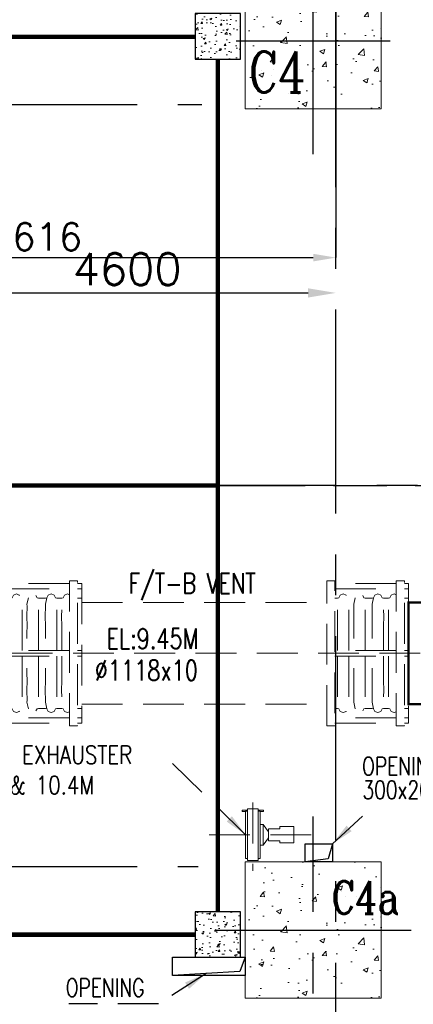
# Model space of a CAD drawing. Header units: inches. Extents: x 0 to 1544102, y 0 to 23144100.
# Tile 25 of 203: x 102353 to 106689, y 119366 to 130218. Entities that reach past the tile are written whole.
import ezdxf

# ---------------------------------------------------------------- set-up
doc = ezdxf.new("R2010")
doc.units = ezdxf.units.IN
doc.header["$LTSCALE"] = 1800
doc.header["$MEASUREMENT"] = 0
doc.linetypes.add('CENTER', pattern=[2, 1.25, -0.25, 0.25, -0.25])
doc.linetypes.add('HIDDEN', pattern=[0.375, 0.25, -0.125])
doc.layers.get('0').update_dxf_attribs({"color": 253})
for name, color, linetype in [('CEN', 2, 'CENTER'), ('COL', 1, 'Continuous'), ('GRID', 251, 'CENTER'), ('OPENING', 40, 'Continuous'), ('STEEL', 231, 'Continuous')]:
    doc.layers.add(name, color=color, linetype=linetype)
for name, color, linetype, lineweight in [('CONCRETE', 145, 'Continuous', 15), ('DIM', 4, 'Continuous', 18), ('EQPT', 8, 'HIDDEN', 9), ('EQUIP', 8, 'Continuous', 9), ('HATCH-1', 252, 'Continuous', 9), ('TEXT', 3, 'Continuous', 18)]:
    doc.layers.add(name, color=color, linetype=linetype, lineweight=lineweight)
doc.styles.add('ROMANC', font='ROMANC.SHX')
doc.styles.add('ROMANS', font='romans.shx')
doc.dimstyles.new('STANDARD1', dxfattribs={"dimtxt": 300, "dimasz": 250, "dimexe": 0, "dimexo": 0, "dimgap": 80, "dimtad": 1, "dimdec": 0, "dimzin": 0, "dimdsep": 46, "dimtxsty": 'ROMANS', "dimcen": 0, "dimclrd": 4, "dimclre": 4, "dimclrt": 4, "dimadec": 0, "dimazin": 0, "dimtfac": 0.09, "dimtdec": 0, "dimtix": 1, "dimtofl": 0, "dimtmove": 0, "dimatfit": 3, "dimfxl": 1, "dimtolj": 1, "dimtzin": 0, "dimarcsym": 0})
doc.dimstyles.new('USER175', dxfattribs={"dimscale": 175, "dimtxt": 2, "dimasz": 1.75, "dimexe": 0, "dimexo": 0, "dimgap": 0.5, "dimtad": 1, "dimdec": 0, "dimzin": 0, "dimdsep": 46, "dimtxsty": 'ROMANS', "dimcen": 0, "dimclrd": 4, "dimclre": 4, "dimclrt": 4, "dimadec": 0, "dimazin": 0, "dimtfac": 0.09, "dimtdec": 0, "dimtix": 1, "dimtofl": 0, "dimtmove": 0, "dimatfit": 3, "dimfxl": 1, "dimtolj": 1, "dimtzin": 0, "dimarcsym": 0})
pattern_1 = [(50, (-125855.24, -26628.59), (215.17805, -18.82564), [22.5, -247.5]), (355, (-125855.24, -26628.6), (-41.6254, 225.65764), [18, -198]), (100.4514, (-125837.3, -26630.16), (173.5528, 206.83186), [19.12206, -210.34263]), (46.1842, (-125855.24, -26568.6), (320.1723, -49.6557), [33.75, -371.25]), (96.6356, (-125828.55, -26572.73), (280.3988, 292.2354), [28.6831, -315.5139]), (351.1842, (-125855.24, -26568.6), (280.3986, 292.2356), [27, -297]), (21, (-125825.24, -26583.59), (179.07212, -120.78567), [22.5, -247.5]), (326, (-125825.24, -26583.6), (72.9946, 217.545), [18, -198]), (71.4514, (-125810.31, -26593.66), (252.0668, 96.75915), [19.12206, -210.34263]), (37.5, (-125855.235, -26628.59), (3.647957, 99.868156), [0, -195.6, 0, -201, 0, -198.75]), (7.5, (-125855.24, -26628.59), (78.92086, 118.32351), [0, -114.6, 0, -191.1, 0, -75.75]), (327.5, (-125922.135, -26628.59), (160.14673, -6.76646), [0, -75, 0, -234, 0, -310.5]), (317.5, (-125952.14, -26628.59), (174.95585, 30.0315), [0, -97.5, 0, -155.4, 0, -220.5])]

# ---------------------------------------------------------------- blocks, each defined once
blk = doc.blocks.new('TG DECK COLUMNS & OUTLINE')
at = {"layer": 'HATCH-1'}
h = blk.add_hatch(dxfattribs=at)
h.set_pattern_fill('AR-CONC', color=256, scale=80, style=0)
h.set_pattern_definition([(50, (250558.08, 69664.8), (573.808, -50.202), [60, -660]), (355, (250558.1, 69664.8), (-111, 601.754), [48, -528]), (100.4514, (250605.9, 69660.6), (462.808, 551.55), [50.992, -560.914]), (46.184, (250558.1, 69824.8), (853.79, -132.415), [90, -990]), (96.636, (250629.2, 69813.8), (747.73, 779.294), [76.49, -841.37]), (351.184, (250558.1, 69824.8), (747.73, 779.295), [72, -792]), (21, (250638.08, 69784.8), (477.526, -322.095), [60, -660]), (326, (250638.1, 69784.8), (194.652, 580.12), [48, -528]), (71.4514, (250677.87, 69757.97), (672.178, 258.024), [50.992, -560.914]), (37.5, (250558.08, 69664.8), (9.728, 266.315), [0, -521.6, 0, -536, 0, -530]), (7.5, (250558.08, 69664.8), (210.456, 315.529), [0, -305.6, 0, -509.6, 0, -202]), (327.5, (250379.68, 69664.8), (427.058, -18.044), [0, -200, 0, -624, 0, -828]), (317.5, (250299.68, 69664.8), (466.549, 80.084), [0, -260, 0, -414.4, 0, -588])])
h.paths.add_polyline_path([(244683, 73815), (246183, 73815), (246183, 75315), (244683, 75315)])
h = blk.add_hatch(dxfattribs=at)
h.set_pattern_fill('AR-CONC', color=256, scale=80, style=0)
h.set_pattern_definition([(50, (250558.08, 59864.8), (573.808, -50.202), [60, -660]), (355, (250558.1, 59864.8), (-111, 601.754), [48, -528]), (100.4514, (250605.9, 59860.6), (462.808, 551.55), [50.992, -560.914]), (46.184, (250558.1, 60024.8), (853.79, -132.415), [90, -990]), (96.636, (250629.2, 60013.8), (747.73, 779.294), [76.49, -841.37]), (351.184, (250558.1, 60024.8), (747.73, 779.295), [72, -792]), (21, (250638.08, 59984.8), (477.526, -322.095), [60, -660]), (326, (250638.1, 59984.8), (194.652, 580.12), [48, -528]), (71.4514, (250677.87, 59957.97), (672.178, 258.024), [50.992, -560.914]), (37.5, (250558.08, 59864.8), (9.728, 266.315), [0, -521.6, 0, -536, 0, -530]), (7.5, (250558.08, 59864.8), (210.456, 315.529), [0, -305.6, 0, -509.6, 0, -202]), (327.5, (250379.68, 59864.8), (427.058, -18.044), [0, -200, 0, -624, 0, -828]), (317.5, (250299.68, 59864.8), (466.549, 80.084), [0, -260, 0, -414.4, 0, -588])])
h.paths.add_polyline_path([(244683, 64015), (246183, 64015), (246183, 65515), (244683, 65515)])
at = {"layer": 'CEN'}
for p, q in [((245433, 73315), (245433, 77965)), ((244584, 74565), (246282, 74565)), ((244753, 74565), (246113, 74565)), ((226842, 73865), (244205, 73865)), ((226842, 73865), (244205, 73865)), ((245433, 61365), (245433, 66015)), ((226842, 65465), (244167, 65465)), ((244352, 64765), (246514, 64765))]:
    blk.add_line(p, q, dxfattribs=at)
at = {"layer": 'CONCRETE'}
for points in [[(244683, 73815), (246183, 73815), (246183, 75315), (244683, 75315)], [(244683, 64015), (246183, 64015), (246183, 65515), (244683, 65515)]]:
    blk.add_lwpolyline(points, close=True, dxfattribs=at)
at = {"layer": 'TEXT', "style": 'ROMANC', "width": 0.8}
for s, height, p in [('C4', 450, (244721, 73996)), ('C4a', 360, (245636, 64944))]:
    blk.add_text(s, height=height, dxfattribs=at).set_placement(p)
blk = doc.blocks.new('PLATFORM BELOW TG DECK AT EL. 5.8M & 8.0M & 8.5M')
at = {"layer": 'HATCH-1'}
h = blk.add_hatch(dxfattribs=at)
h.set_pattern_fill('AR-CONC', color=256, scale=30, style=0)
h.set_pattern_definition(pattern_1)
h.paths.add_polyline_path([(-6800, 4700), (-6300, 4700), (-6300, 5200), (-6800, 5200)])
h = blk.add_hatch(dxfattribs=at)
h.set_pattern_fill('AR-CONC', color=256, scale=30, style=0)
h.set_pattern_definition(pattern_1)
h.paths.add_polyline_path([(-6800, -5200), (-6300, -5200), (-6300, -4700), (-6800, -4700)])
at = {"layer": 'COL'}
for points in [[(-6800, 4700), (-6300, 4700), (-6300, 5200), (-6800, 5200)], [(-6800, -5200), (-6300, -5200), (-6300, -4700), (-6800, -4700)]]:
    blk.add_lwpolyline(points, close=True, dxfattribs=at)
at = {"layer": 'STEEL', "const_width": 50}
for points in [[(-13600, 4945), (-6800, 4945)], [(-6550, 4700), (-6550, -4700)], [(-13600, 0), (-6525, 0)], [(-6800, -4950), (-13600, -4950)]]:
    blk.add_lwpolyline(points, dxfattribs=at)
blk = doc.blocks.new('HPDFT VENT ME BELLOW (900MM)')
for p, q in [((0, 770), (0, -770)), ((-45, -609), (0, -609)), ((-810, -800), (-900, -800))]:
    blk.add_line(p, q)
at = {"flags": 128}
for points in [[(-900, -800), (-900, 800), (-810, 800), (-810, -800)], [(-135, 770), (-810, 770)], [(-45, -800), (-135, -800), (-135, 800), (-45, 800), (-45, -800)], [(-45, 710), (0, 710), (0, 770), (-45, 770)], [(-810, 710), (-135, 710)], [(-135, 645), (-158, 654), (-190, 642), (-206, 611), (-220, 609), (-275, 609), (-289, 611), (-305, 642), (-338, 654), (-370, 642), (-386, 611), (-400, 609), (-478, 609), (-492, 611), (-508, 642), (-540, 654), (-572, 642), (-588, 611), (-602, 609), (-658, 609), (-672, 611), (-688, 642), (-720, 654), (-752, 642), (-768, 611), (-782, 609), (-810, 609)], [(0, 710), (0, 594)], [(-783, 30), (-784, 224), (-782, 300), (-784, 410), (-782, 520), (-784, 540), (-768, 611)], [(-658, 30), (-656, 224), (-658, 300), (-656, 410), (-658, 520), (-656, 540), (-672, 611)], [(-588, 611), (-604, 540), (-602, 520), (-604, 410), (-602, 300), (-604, 224), (-603, 30)], [(-478, 30), (-476, 224), (-478, 300), (-476, 410), (-478, 520), (-476, 540), (-492, 611)], [(-386, 611), (-401, 540), (-399, 520), (-402, 410), (-399, 300), (-401, 224), (-400, 30)], [(-275, 30), (-274, 224), (-276, 300), (-273, 410), (-276, 520), (-274, 540), (-289, 611)], [(-220, 30), (-221, 224), (-219, 300), (-222, 410), (-219, 520), (-221, 540), (-206, 611)], [(-45, 609), (0, 609)], [(-135, 30), (-810, 30)], [(-45, -30), (0, -30), (0, 30), (-45, 30)], [(-810, -30), (-135, -30)], [(-783, -30), (-784, -224), (-782, -300), (-784, -410), (-782, -520), (-784, -540), (-768, -611)], [(-658, -30), (-656, -224), (-658, -300), (-656, -410), (-658, -520), (-656, -540), (-672, -611)], [(-588, -611), (-604, -540), (-602, -520), (-604, -410), (-602, -300), (-604, -224), (-603, -30)], [(-478, -30), (-476, -224), (-478, -300), (-476, -410), (-478, -520), (-476, -540), (-492, -611)], [(-386, -611), (-401, -540), (-399, -520), (-402, -410), (-399, -300), (-401, -224), (-400, -30)], [(-275, -30), (-274, -224), (-276, -300), (-273, -410), (-276, -520), (-274, -540), (-289, -611)], [(-220, -30), (-221, -224), (-219, -300), (-222, -410), (-219, -520), (-221, -540), (-206, -611)], [(-135, -645), (-158, -654), (-190, -642), (-206, -611), (-220, -609), (-275, -609), (-289, -611), (-305, -642), (-338, -654), (-370, -642), (-386, -611), (-400, -609), (-478, -609), (-492, -611), (-508, -642), (-540, -654), (-572, -642), (-588, -611), (-602, -609), (-658, -609), (-672, -611), (-688, -642), (-720, -654), (-752, -642), (-768, -611), (-782, -609), (-810, -609)], [(-135, -710), (-810, -710)], [(-45, -770), (0, -770), (0, -710), (-45, -710)], [(-810, -770), (-135, -770)]]:
    blk.add_lwpolyline(points, dxfattribs=at)
blk = doc.blocks.new('FLASH TANK VENT PIPING ARCH-R0')
at = {"layer": 'EQPT'}
for p, q in [((-8050, -1291), (-5350, -1291)), ((-10846, -1850), (-3747, -1850)), ((-8050, -2409), (-5350, -2409))]:
    blk.add_line(p, q, dxfattribs=at)
at = {"layer": 'EQPT', "const_width": 25}
blk.add_lwpolyline([(-3649, -2409), (-4450, -2409), (-4450, -1291), (-3649, -1291)], dxfattribs=at)
at = {"layer": 'EQPT'}
for p in [(-8050, -1850), (-4450, -1850)]:
    blk.add_blockref('HPDFT VENT ME BELLOW (900MM)', p, dxfattribs=at)
at = {"layer": 'TEXT', "style": 'ROMANS', "width": 0.75}
for s, p in [('F/T-B VENT', (-7535, -1190)), ('EL:9.45M', (-7778, -1800)), ('%%C1118x10', (-7906, -2150))]:
    blk.add_text(s, height=225, dxfattribs=at).set_placement(p)
blk = doc.blocks.new('*D211')
at = {"layer": 'DIM', "color": 4, "lineweight": -2, "transparency": 16777216}
for p, q in [((105836, 131169), (105836, 127596)), ((99220, 127286), (99220, 127596)), ((99470, 127596), (105586, 127596))]:
    blk.add_line(p, q, dxfattribs=at)
at = {"layer": 'DIM', "color": 4, "transparency": 16777216}
for points in [[(99470, 127638), (99470, 127554), (99220, 127596)], [(105586, 127638), (105586, 127554), (105836, 127596)]]:
    blk.add_solid(points, dxfattribs=at)
at = {"layer": 'DIM', "color": 4, "transparency": 16777216, "insert": (102528, 127826), "char_height": 300, "attachment_point": 5, "style": 'ROMANS'}
blk.add_mtext('\\A1;6616', dxfattribs=at)
blk = doc.blocks.new('AUX COLUMNS')
at = {"layer": 'GRID'}
blk.add_line((-136838, 59915), (-243038, 59915), dxfattribs=at)
blk = doc.blocks.new('cond')
at = {"layer": 'CEN'}
blk.add_line((-7840, 0), (7840, 0), dxfattribs=at)
blk = doc.blocks.new('A$C67821B7B ARCH-R0')
at = {"layer": 'CEN'}
blk.add_line((-7977, 0), (13334, 0), dxfattribs=at)
blk = doc.blocks.new('*D327')
at = {"color": 4, "lineweight": -2, "transparency": 16777216}
for p, q in [((101236, 123854), (101236, 127207)), ((101542, 127207), (105530, 127207))]:
    blk.add_line(p, q, dxfattribs=at)
at = {"color": 4, "transparency": 16777216}
for points in [[(101542, 127258), (101542, 127156), (101236, 127207)], [(105530, 127258), (105530, 127156), (105836, 127207)]]:
    blk.add_solid(points, dxfattribs=at)
at = {"color": 4, "transparency": 16777216, "insert": (103536, 127469), "char_height": 350, "attachment_point": 5, "style": 'ROMANS'}
blk.add_mtext('\\A1;4600', dxfattribs=at)
blk = doc.blocks.new('GENERATOR AUX. EQUIPMENTS')
at = {"layer": 'EQPT', "linetype": 'Continuous'}
for p, q in [((-6225, -3580), (-6282, -3580)), ((-6282, -3580), (-6282, -3592)), ((-6105, -3565), (-6225, -3565)), ((-6225, -4135), (-6225, -3565)), ((-6105, -4135), (-6105, -3565)), ((-6048, -3580), (-6105, -3580)), ((-6048, -3592), (-6048, -3580)), ((-6245, -3592), (-6282, -3592)), ((-6225, -3590), (-6245, -3590)), ((-6245, -4110), (-6245, -3590)), ((-6085, -3590), (-6105, -3590)), ((-6085, -4110), (-6085, -3590)), ((-6048, -3592), (-6085, -3592)), ((-6052, -3735), (-6085, -3735)), ((-5994, -3816), (-6052, -3735)), ((-6052, -3965), (-6052, -3735)), ((-5994, -3915), (-5994, -3785)), ((-5869, -3785), (-5994, -3785)), ((-5715, -3760), (-5869, -3760)), ((-5869, -3785), (-5869, -3760)), ((-5715, -3940), (-5715, -3760)), ((-5994, -3884), (-6052, -3965)), ((-6052, -3965), (-6085, -3965)), ((-5869, -3915), (-5994, -3915)), ((-5869, -3940), (-5869, -3915)), ((-5715, -3940), (-5869, -3940)), ((-6225, -4110), (-6245, -4110)), ((-6085, -4110), (-6105, -4110)), ((-6105, -4135), (-6225, -4135))]:
    blk.add_line(p, q, dxfattribs=at)
at = {"layer": 'EQPT'}
for p, q in [((-6165, -3496), (-6165, -4248)), ((-5522, -3850), (-6761, -3850))]:
    blk.add_line(p, q, dxfattribs=at)
at = {"layer": 'OPENING', "ltscale": 0.1}
for p, q in [((-5288, -3950), (-5336, -4116)), ((-5336, -4116), (-5588, -4150)), ((-6250, -5200), (-6308, -5358)), ((-6308, -5358), (-7050, -5400))]:
    blk.add_line(p, q, dxfattribs=at)
for points in [[(-5588, -3950), (-5288, -3950), (-5288, -4150), (-5588, -4150)], [(-7050, -5200), (-6250, -5200), (-6250, -5400), (-7050, -5400)]]:
    blk.add_lwpolyline(points, close=True, dxfattribs=at)
at = {"layer": 'EQPT', "style": 'ROMANS', "width": 0.75}
for s, p in [('OPENING', (-4962, -3194)), ('300x200', (-4956, -3455)), ('OPENING', (-8227, -5635))]:
    blk.add_text(s, height=200, dxfattribs=at).set_placement(p)
at = {"layer": 'EQPT', "insert": (-9654, -2869), "char_height": 200, "width": 2415.98, "attachment_point": 1, "style": 'ROMANS'}
blk.add_mtext('{\\W0.8;VAPOUR EXHAUSTER EL 9.5 & 10.4M}', dxfattribs=at)
at = {"layer": 'EQPT'}
for points in [[(-6245, -3850), (-7177, -2941)], [(-5288, -3950), (-4804, -3500)], [(-6679, -5379), (-7203, -5712), (-8191, -5712)]]:
    blk.add_leader(points, dimstyle='STANDARD1', override={"dimtad": 0, "dimclrd": 256}, dxfattribs=at)

msp = doc.modelspace()

# ---------------------------------------------------------------- linework, layer by layer
at = {"layer": 'GRID'}
msp.add_line((105836.2, 103174.13), (105836.2, 157584.89), dxfattribs=at)

# ---------------------------------------------------------------- block references
for name, p in [('AUX COLUMNS', (267874.01, 65169.86)), ('TG DECK COLUMNS & OUTLINE', (-139846.88, 55420.08)), ('PLATFORM BELOW TG DECK AT EL. 5.8M & 8.0M & 8.5M', (111086.2, 125084.89)), ('FLASH TANK VENT PIPING ARCH-R0', (111086.2, 125084.89)), ('GENERATOR AUX. EQUIPMENTS', (111086.2, 125084.89))]:
    msp.add_blockref(name, p)
at = {"layer": 'EQUIP'}
for name in ['A$C67821B7B ARCH-R0', 'cond']:
    msp.add_blockref(name, (111086.2, 125084.89), dxfattribs=at)

# ---------------------------------------------------------------- dimensions: what is measured, and where the dimension line sits
dim = msp.add_linear_dim(base=(105836.2, 127206.95), p1=(101236.2, 123853.62), p2=(105836.2, 127206.95), dimstyle='USER175')
dim.commit()
dim.dimension.update_dxf_attribs({"geometry": '*D327', "text_midpoint": (103536.2, 127469.45)})
at = {"layer": 'DIM'}
dim = msp.add_linear_dim(base=(105836.2, 127596.01), p1=(99220.2, 127286.08), p2=(105836.2, 131169.3), dimstyle='STANDARD1', dxfattribs=at)
dim.commit()
dim.dimension.update_dxf_attribs({"geometry": '*D211', "text_midpoint": (102528.2, 127826.01)})

doc.saveas('drawing.dxf')
